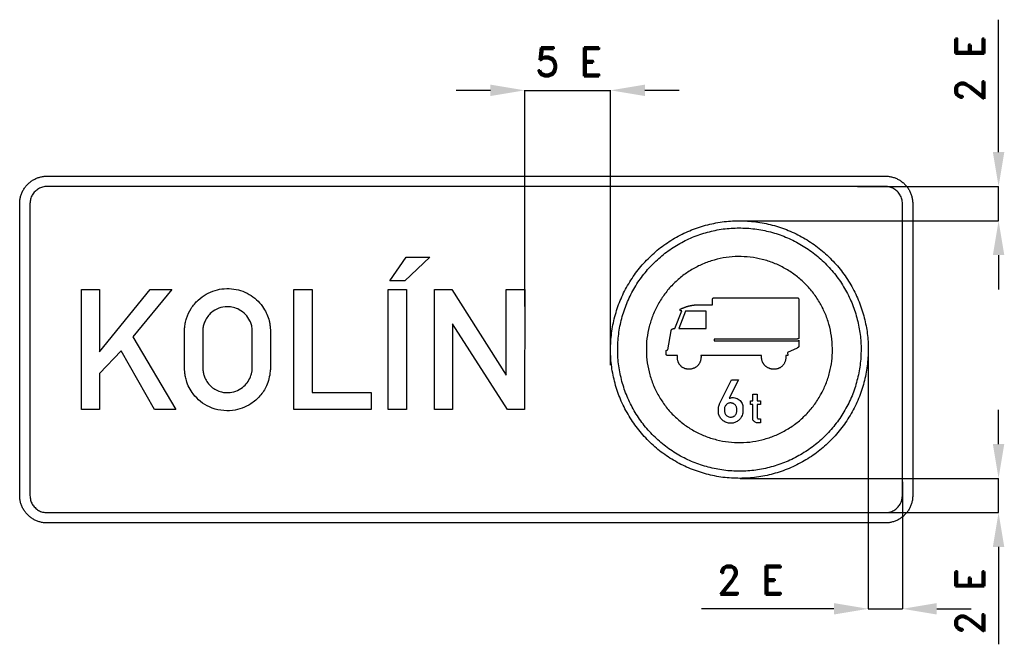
# Model space of a CAD drawing. Header units: millimetres. Extents: x 776 to 4819, y -3278 to 6065.
# Tile 1 of 4: x 1077 to 4517, y -3278 to -1095. Entities that reach past the tile are written whole.
import ezdxf

# ---------------------------------------------------------------- set-up
doc = ezdxf.new("R2010")
doc.units = ezdxf.units.MM
doc.header["$LTSCALE"] = 5
doc.layers.add('Kóty', color=2, linetype='Continuous')
doc.styles.get("Standard").update_dxf_attribs({"font": 'romand.shx', "height": 100})

msp = doc.modelspace()

# ---------------------------------------------------------------- linework, layer by layer
at = {"color": 5}
for points in [[(1172.7, -2853.5), (1172.4, -2853.5), (1172, -2853.5, -0.03218), (1159.6, -2852.7, -0.035443), (1147.4, -2850.1, -0.036267), (1135.6, -2846.1, -0.03442), (1124.5, -2840.5, -0.033722), (1114.2, -2833.6, -0.034084), (1104.9, -2825.4, -0.034209), (1096.6, -2816.1, -0.03423), (1089.7, -2805.7, -0.034044), (1084.2, -2794.6, -0.033412), (1080.1, -2782.9, -0.034127), (1077.6, -2770.7, -0.036745), (1076.7, -2758.3), (1076.7, -2757.9), (1076.7, -2757.5), (1076.7, -1737.5), (1076.7, -1737.2), (1076.7, -1736.8, -0.032179), (1077.6, -1724.4, -0.035444), (1080.1, -1712.2, -0.036267), (1084.1, -1700.4, -0.034422), (1089.7, -1689.3, -0.03372), (1096.6, -1679, -0.034079), (1104.9, -1669.7, -0.034215), (1114.2, -1661.4, -0.034236), (1124.5, -1654.5, -0.034046), (1135.6, -1649, -0.033402), (1147.4, -1644.9, -0.034121), (1159.6, -1642.4, -0.036743), (1172, -1641.5), (1172.4, -1641.5), (1172.7, -1641.5), (4100.7, -1641.5), (4101.1, -1641.5), (4101.5, -1641.5, -0.032173), (4113.9, -1642.4, -0.035443), (4126.1, -1644.9, -0.036272), (4137.9, -1648.9, -0.034419), (4149, -1654.5, -0.033732), (4159.3, -1661.4, -0.034099), (4168.6, -1669.7, -0.034208), (4176.9, -1679, -0.034235), (4183.8, -1689.3, -0.034051), (4189.3, -1700.4, -0.033443), (4193.3, -1712.2, -0.034119), (4195.9, -1724.4, -0.036752), (4196.7, -1736.8), (4196.7, -1737.2), (4196.7, -1737.5), (4196.7, -2757.5), (4196.7, -2757.9), (4196.7, -2758.3, -0.032183), (4195.9, -2770.7, -0.035465), (4193.3, -2782.9, -0.036259), (4189.4, -2794.6, -0.034431), (4183.8, -2805.7, -0.033711), (4176.9, -2816.1, -0.03407), (4168.6, -2825.4, -0.034215), (4159.3, -2833.7, -0.034228), (4149, -2840.5, -0.034045), (4137.9, -2846.1, -0.033413), (4126.1, -2850.1, -0.034127), (4113.9, -2852.7, -0.036745), (4101.5, -2853.5), (4101.1, -2853.5), (4100.7, -2853.5), (1172.7, -2853.5)], [(1172.7, -2853.5), (1172.4, -2853.5), (1172, -2853.5, -0.03218), (1159.6, -2852.7, -0.035443), (1147.4, -2850.1, -0.036267), (1135.6, -2846.1, -0.03442), (1124.5, -2840.5, -0.033722), (1114.2, -2833.6, -0.034084), (1104.9, -2825.4, -0.034209), (1096.6, -2816.1, -0.03423), (1089.7, -2805.7, -0.034044), (1084.2, -2794.6, -0.033412), (1080.1, -2782.9, -0.034127), (1077.6, -2770.7, -0.036745), (1076.7, -2758.3), (1076.7, -2757.9), (1076.7, -2757.5), (1076.7, -1737.5), (1076.7, -1737.2), (1076.7, -1736.8, -0.032179), (1077.6, -1724.4, -0.035444), (1080.1, -1712.2, -0.036267), (1084.1, -1700.4, -0.034422), (1089.7, -1689.3, -0.03372), (1096.6, -1679, -0.034079), (1104.9, -1669.7, -0.034215), (1114.2, -1661.4, -0.034236), (1124.5, -1654.5, -0.034046), (1135.6, -1649, -0.033402), (1147.4, -1644.9, -0.034121), (1159.6, -1642.4, -0.036743), (1172, -1641.5), (1172.4, -1641.5), (1172.7, -1641.5), (4100.7, -1641.5), (4101.1, -1641.5), (4101.5, -1641.5, -0.032173), (4113.9, -1642.4, -0.035443), (4126.1, -1644.9, -0.036272), (4137.9, -1648.9, -0.034419), (4149, -1654.5, -0.033732), (4159.3, -1661.4, -0.034099), (4168.6, -1669.7, -0.034208), (4176.9, -1679, -0.034235), (4183.8, -1689.3, -0.034051), (4189.3, -1700.4, -0.033443), (4193.3, -1712.2, -0.034119), (4195.9, -1724.4, -0.036752), (4196.7, -1736.8), (4196.7, -1737.2), (4196.7, -1737.5), (4196.7, -2757.5), (4196.7, -2757.9), (4196.7, -2758.3, -0.032183), (4195.9, -2770.7, -0.035465), (4193.3, -2782.9, -0.036259), (4189.4, -2794.6, -0.034431), (4183.8, -2805.7, -0.033711), (4176.9, -2816.1, -0.03407), (4168.6, -2825.4, -0.034215), (4159.3, -2833.7, -0.034228), (4149, -2840.5, -0.034045), (4137.9, -2846.1, -0.033413), (4126.1, -2850.1, -0.034127), (4113.9, -2852.7, -0.036745), (4101.5, -2853.5), (4101.1, -2853.5), (4100.7, -2853.5), (1172.7, -2853.5)], [(1172.7, -2817.5), (4100.7, -2817.5), (4101, -2817.5), (4101.2, -2817.5, 0.032176), (4109, -2817, 0.035447), (4116.6, -2815.4, 0.036261), (4123.9, -2812.9, 0.034408), (4130.9, -2809.4, 0.03371), (4137.3, -2805.1, 0.034092), (4143.2, -2800, 0.034187), (4148.3, -2794.1, 0.034242), (4152.6, -2787.7), (4156.1, -2780.7), (4158.6, -2773.4), (4160.2, -2765.7), (4160.7, -2758), (4160.7, -2757.8), (4160.7, -2757.5), (4160.7, -1737.5), (4160.7, -1737.3), (4160.7, -1737.1, 0.032211), (4160.2, -1729.3, 0.035398), (4158.6, -1721.7, 0.036257), (4156.1, -1714.3, 0.034417), (4152.6, -1707.4, 0.033707), (4148.3, -1700.9, 0.034076), (4143.2, -1695.1, 0.034203), (4137.3, -1690, 0.034241), (4130.9, -1685.7, 0.03402), (4123.9, -1682.2, 0.03342), (4116.6, -1679.7, 0.034121), (4109, -1678.1, 0.03675), (4101.2, -1677.5), (4101, -1677.5), (4100.7, -1677.5), (1172.7, -1677.5), (1172.5, -1677.5), (1172.3, -1677.5, 0.032179), (1164.5, -1678.1, 0.035457), (1156.9, -1679.7, 0.036267), (1149.5, -1682.2, 0.034424), (1142.6, -1685.7, 0.033731), (1136.1, -1690, 0.034079), (1130.3, -1695.1, 0.034202), (1125.2, -1700.9, 0.034214), (1120.9, -1707.4, 0.034038), (1117.4, -1714.3, 0.033412), (1114.9, -1721.7, 0.034124), (1113.3, -1729.3, 0.036744), (1112.7, -1737.1), (1112.7, -1737.3), (1112.7, -1737.5), (1112.7, -2757.5), (1112.7, -2757.8), (1112.7, -2758, 0.03218), (1113.3, -2765.7, 0.035444), (1114.9, -2773.4, 0.036267), (1117.4, -2780.7, 0.034421), (1120.9, -2787.7, 0.033721), (1125.2, -2794.1, 0.034085), (1130.3, -2800, 0.034208), (1136.1, -2805.1, 0.034229), (1142.6, -2809.4, 0.034044), (1149.6, -2812.9, 0.033413), (1156.9, -2815.4, 0.034127), (1164.5, -2817, 0.036744), (1172.3, -2817.5), (1172.5, -2817.5), (1172.7, -2817.5)], [(4041.2, -2247.5), (4041.2, -2250.5), (4041.2, -2253.4, -0.032166), (4036.7, -2312.1, -0.035722), (4024.3, -2369.7, -0.03667), (4005, -2425.3, -0.034751), (3977.9, -2477.6, -0.034034), (3944.7, -2526.2, -0.034454), (3905.2, -2569.9, -0.034561), (3860.6, -2608.3, -0.034427), (3811.1, -2640.2, -0.03439), (3758, -2665.7, -0.034419), (3702, -2683.7, -0.034424), (3644.1, -2694.6, -0.034417), (3585.3, -2697.5, -0.034416), (3526.6, -2693.1, -0.034417), (3469, -2680.6, -0.034418), (3413.5, -2661.2, -0.034416), (3361.1, -2634.3, -0.034416), (3312.5, -2601.1, -0.034416), (3268.9, -2561.5, -0.034418), (3230.5, -2516.9, -0.03442), (3198.6, -2467.4, -0.03442), (3173, -2414.4, -0.034419), (3155, -2358.3, -0.034411), (3144.1, -2300.4, -0.034414), (3141.2, -2241.6, -0.034419), (3145.7, -2182.9, -0.034413), (3158.1, -2125.4, -0.034418), (3177.6, -2069.8, -0.034419), (3204.5, -2017.4, -0.034415), (3237.6, -1968.8, -0.034412), (3277.2, -1925.2, -0.034417), (3321.8, -1886.8, -0.034417), (3371.3, -1854.9, -0.034416), (3424.4, -1829.4, -0.034419), (3480.4, -1811.4, -0.034417), (3538.3, -1800.5, -0.034418), (3597.1, -1797.6, -0.034417), (3655.8, -1802, -0.034415), (3713.3, -1814.4, -0.034418), (3768.9, -1833.9, -0.034418), (3821.3, -1860.8, -0.034416), (3869.9, -1894, -0.034405), (3913.5, -1933.5, -0.034417), (3951.9, -1978.2, -0.034484), (3983.8, -2027.7, -0.034423), (4009.3, -2080.7, -0.034077), (4027.3, -2136.8, -0.032796), (4038, -2191.8, -0.034264), (4041.2, -2247.5)], [(1652.5, -2180.2, -0.001493), (1652.7, -2176.7, -0.004514), (1652.9, -2173.2, -0.030678), (1655.3, -2155.7, -0.031072), (1659.8, -2138.6, -0.066298), (1675.9, -2103.9, -0.06848), (1700.7, -2074.6, -0.06186), (1728, -2054.2, -0.059931), (1759.3, -2040.9, -0.057343), (1791.7, -2034.8, -0.05758), (1824.7, -2036.1, -0.056912), (1856.1, -2044, -0.057498), (1885, -2058.9, -0.055377), (1909.4, -2078.6, -0.053458), (1929, -2103.2, -0.043031), (1940.7, -2124.3, -0.048856), (1948.3, -2147.1, -0.022718), (1950.6, -2159.6, -0.012952), (1952.1, -2172.2), (1952.3, -2174.3), (1952.5, -2176.3), (1952.5, -2317), (1952.2, -2320.2), (1951.9, -2323.5, -0.035774), (1947.4, -2349.6, -0.047844), (1938.6, -2374.5, -0.078792), (1916.2, -2409.6, -0.073097), (1884.2, -2436.7, -0.060117), (1853.8, -2452.3, -0.059847), (1820.6, -2460.1, -0.071111), (1779.3, -2459.8, -0.074185), (1739.8, -2447.8, -0.066042), (1708.7, -2428.9, -0.061695), (1683.3, -2402.7, -0.047086), (1668.7, -2380.3, -0.053876), (1659, -2355.6, -0.030222), (1655.3, -2339.2, -0.017683), (1653.2, -2322.5, -0.002004), (1652.8, -2318.6), (1652.5, -2314.8), (1652.5, -2180.2)], [(1716.5, -2180.5), (1716.5, -2314.8), (1716.6, -2317.4, 0.005107), (1716.9, -2319.9, 0.03759), (1719.1, -2333.1, 0.041679), (1723.5, -2345.9, 0.062898), (1733.3, -2363.2, 0.060178), (1747.1, -2377.7, 0.05942), (1763.2, -2388.8, 0.064327), (1781.5, -2395.6, 0.050521), (1796.5, -2397.8, 0.044567), (1811.8, -2397.2, 0.073911), (1837.7, -2390.3, 0.085008), (1860, -2375.9, 0.07363), (1874.9, -2358.7, 0.063581), (1884.6, -2338, 0.033201), (1887.5, -2327.7, 0.042644), (1888.8, -2317.1), (1888.9, -2315.8), (1888.9, -2314.4), (1888.9, -2180.8), (1889, -2178.4, 0.00838), (1888.9, -2176, 0.062604), (1886.6, -2161.4, 0.048321), (1881, -2147.4, 0.076905), (1865.4, -2124.8, 0.083774), (1843.8, -2108.3, 0.069863), (1823.7, -2100.2, 0.066676), (1802, -2097.8, 0.088522), (1772.1, -2103, 0.098123), (1746.3, -2118.5, 0.062838), (1733.5, -2132.3, 0.051393), (1724.2, -2148.8, 0.039523), (1719.2, -2162, 0.050743), (1716.8, -2175.8, 0.007108), (1716.6, -2178.1, 0.002351), (1716.5, -2180.5)], [(3668.9, -2268.1), (3456.9, -2268.1), (3456.9, -2268.2), (3456.9, -2268.3), (3457, -2268.9), (3457, -2269.4), (3457, -2270), (3457.1, -2270.5), (3457.1, -2271.1), (3457.1, -2271.6), (3457.1, -2272.1), (3457.1, -2272.5), (3457.1, -2273), (3457.1, -2273.4), (3457.1, -2273.5), (3457.1, -2273.6), (3457.1, -2273.9), (3457.1, -2274.2), (3457.1, -2274.8), (3457.1, -2275.4), (3457, -2277), (3456.9, -2278.5), (3456.6, -2280.6), (3456.3, -2282.6), (3455.8, -2284.7), (3455.3, -2286.6), (3454.8, -2288.2), (3454.3, -2289.8), (3453.5, -2291.7), (3452.6, -2293.5), (3451.7, -2295.3), (3450.7, -2297.1), (3449.8, -2298.5), (3448.8, -2299.8), (3447.8, -2301.1), (3446.7, -2302.4), (3445.8, -2303.4), (3444.8, -2304.3), (3443.6, -2305.4), (3442.3, -2306.5), (3440.8, -2307.7), (3439.3, -2308.8), (3438, -2309.7), (3436.6, -2310.5), (3435.2, -2311.3), (3433.8, -2312), (3432.6, -2312.5), (3431.4, -2313), (3429.9, -2313.6), (3428.4, -2314.1), (3426.6, -2314.7), (3424.8, -2315.1), (3423.2, -2315.5), (3421.7, -2315.7), (3420.1, -2316), (3418.6, -2316.1), (3417.3, -2316.2, -0.00846), (3416, -2316.3, -0.009585), (3414.5, -2316.3, -0.007115), (3412.9, -2316.2, -0.008608), (3411, -2316.1, -0.012031), (3409.1, -2315.9), (3407.6, -2315.7), (3406, -2315.4), (3404.5, -2315.1), (3403, -2314.7), (3401.8, -2314.3), (3400.6, -2313.9), (3399.2, -2313.3), (3397.7, -2312.7), (3396, -2311.9), (3394.3, -2311), (3392.9, -2310.2), (3391.6, -2309.4), (3390.3, -2308.5), (3389.1, -2307.5), (3388.1, -2306.7), (3387.2, -2305.8), (3386.1, -2304.7), (3385, -2303.5), (3383.9, -2302.2), (3382.8, -2300.9), (3382, -2299.7), (3381.2, -2298.6), (3380.5, -2297.3), (3379.8, -2296.1), (3379.3, -2295.1), (3378.8, -2294), (3378.2, -2292.7), (3377.7, -2291.4), (3377, -2289.3), (3376.3, -2287.2), (3375.9, -2285.4), (3375.5, -2283.6), (3375.2, -2281.8), (3374.9, -2279.9), (3374.8, -2278.5), (3374.7, -2277), (3374.7, -2275.2), (3374.7, -2273.3), (3374.7, -2272.7), (3374.7, -2272), (3374.8, -2271.5), (3374.8, -2271), (3374.8, -2270.5), (3374.8, -2270), (3374.9, -2269.6), (3374.9, -2269.2), (3374.9, -2268.8), (3375, -2268.3), (3375, -2268.2), (3375, -2268.1), (3342.4, -2268.1), (3342.4, -2268.1), (3342.4, -2268.1), (3342.4, -2268.1), (3342.3, -2268.1), (3342.3, -2268.1), (3342.2, -2268.1), (3342.2, -2268.1), (3342.1, -2268.1), (3342.1, -2268.1), (3342, -2268.1), (3342, -2268.1), (3341.9, -2268.1), (3341.6, -2268.1), (3341.2, -2268.1), (3341, -2268.1), (3340.7, -2268.1), (3340.4, -2268.1), (3340.1, -2268.1), (3339.9, -2268), (3339.6, -2268), (3339.3, -2268), (3339.1, -2267.9), (3338.8, -2267.9), (3338.6, -2267.8), (3338.5, -2267.8), (3338.3, -2267.7), (3338.1, -2267.7), (3338, -2267.6), (3337.8, -2267.6), (3337.7, -2267.5), (3337.6, -2267.5), (3337.4, -2267.4), (3337.3, -2267.3), (3337.2, -2267.3), (3337.1, -2267.2), (3337, -2267.2), (3336.9, -2267.1), (3336.8, -2267.1), (3336.7, -2267), (3336.6, -2267), (3336.6, -2266.9), (3336.5, -2266.8), (3336.4, -2266.7), (3336.3, -2266.7), (3336.2, -2266.6), (3336.1, -2266.5), (3336.1, -2266.4), (3336, -2266.4), (3335.9, -2266.3), (3335.9, -2266.2), (3335.8, -2266.1), (3335.8, -2266.1), (3335.7, -2266), (3335.6, -2265.8), (3335.6, -2265.8), (3335.5, -2265.7), (3335.5, -2265.6), (3335.4, -2265.5), (3335.4, -2265.4), (3335.4, -2265.3), (3335.3, -2265.2), (3335.3, -2265.1), (3335.2, -2265), (3335.2, -2264.9), (3335.2, -2264.8), (3335.2, -2264.7), (3335.1, -2264.6), (3335.1, -2264.5), (3335.1, -2264.5), (3335.1, -2264.4), (3335.1, -2264.3), (3335, -2264.2), (3335, -2264.1), (3335, -2263.9), (3335, -2263.8), (3335, -2263.7), (3335, -2263.6), (3335, -2263.5), (3334.9, -2263.4), (3334.9, -2263.3), (3334.9, -2263.2), (3334.9, -2263.1), (3334.9, -2263), (3334.9, -2263), (3334.9, -2262.9), (3334.9, -2262.9), (3334.9, -2262.9), (3334.9, -2262.8), (3334.9, -2262.8), (3334.9, -2262.8), (3334.9, -2262.7), (3334.9, -2262.7), (3334.9, -2262.6), (3334.9, -2262.5), (3334.9, -2262.3), (3334.9, -2262.1), (3334.9, -2261.5), (3334.9, -2261), (3334.9, -2260.2), (3334.9, -2259.5), (3334.9, -2258.8), (3334.9, -2258), (3334.9, -2257.4), (3334.9, -2256.8), (3334.9, -2256.1), (3334.9, -2255.4), (3334.9, -2255.1), (3335, -2254.8), (3335, -2254.5), (3335, -2254.3), (3335, -2254), (3335, -2253.7), (3335.1, -2253.5), (3335.1, -2253.3), (3335.1, -2253.1), (3335.2, -2252.8), (3335.2, -2252.7), (3335.3, -2252.5), (3335.3, -2252.3), (3335.4, -2252.2), (3335.4, -2252), (3335.5, -2251.9), (3335.5, -2251.8), (3335.6, -2251.7), (3335.7, -2251.5), (3335.7, -2251.4), (3335.8, -2251.3), (3335.9, -2251.1), (3336, -2251), (3336, -2250.9), (3336.1, -2250.8), (3336.2, -2250.7), (3336.3, -2250.6), (3336.3, -2250.5), (3336.4, -2250.4), (3336.5, -2250.3), (3336.6, -2250.2), (3336.7, -2250.1), (3336.8, -2250), (3337, -2249.9), (3337.1, -2249.9), (3337.2, -2249.8), (3337.3, -2249.7), (3337.3, -2249.7), (3337.5, -2249.6), (3337.6, -2249.5), (3337.7, -2249.5), (3337.9, -2249.4), (3338, -2249.3), (3338.2, -2249.3), (3338.3, -2249.2), (3338.4, -2249.2), (3338.5, -2249.1), (3338.7, -2249.1), (3338.8, -2249.1), (3338.9, -2249), (3339, -2249), (3339.2, -2249), (3339.2, -2249), (3339.3, -2248.9), (3339.4, -2248.9), (3339.5, -2248.9), (3339.6, -2248.9), (3339.7, -2248.9), (3339.8, -2248.9), (3339.8, -2248.9), (3340, -2248.8), (3340.2, -2248.8), (3340.3, -2248.8), (3340.5, -2248.8), (3340.6, -2248.8), (3340.7, -2248.8), (3340.8, -2248.8), (3341, -2248.8), (3341.1, -2248.8), (3341.2, -2248.7), (3341.3, -2248.7), (3341.3, -2248.7), (3341.4, -2248.7), (3341.4, -2248.7), (3341.5, -2248.7), (3341.5, -2248.7), (3341.6, -2248.7), (3341.6, -2248.7), (3341.6, -2248.7), (3341.7, -2248.7), (3341.7, -2248.7), (3341.7, -2248.7), (3352.4, -2182.3), (3352.4, -2182.3), (3352.4, -2182.3), (3352.5, -2182.3), (3352.5, -2182.2), (3352.5, -2182.2), (3352.5, -2182.1), (3352.5, -2182), (3352.5, -2181.9), (3352.6, -2181.8), (3352.6, -2181.7), (3352.6, -2181.6), (3352.6, -2181.5), (3352.6, -2181.4), (3352.7, -2181.3), (3352.7, -2181.2), (3352.7, -2181.2), (3352.7, -2181.2), (3352.7, -2181.1), (3352.8, -2181), (3352.8, -2180.9), (3352.9, -2180.7), (3353, -2180.3), (3353.2, -2179.9), (3353.4, -2179.4), (3353.6, -2179), (3353.9, -2178.5), (3354.2, -2178), (3354.4, -2177.7), (3354.7, -2177.4), (3355, -2177), (3355.4, -2176.7), (3355.5, -2176.6), (3355.5, -2176.6), (3355.5, -2176.5), (3355.5, -2176.5), (3355.5, -2176.5), (3355.6, -2176.5), (3355.6, -2176.5), (3355.6, -2176.5), (3355.6, -2176.5), (3355.6, -2176.5), (3355.6, -2176.5), (3355.6, -2176.5), (3355.6, -2176.5), (3355.7, -2176.4), (3355.8, -2176.4), (3355.9, -2176.3), (3356.1, -2176.1), (3356.3, -2176), (3356.9, -2175.6), (3357.6, -2175.3), (3358.5, -2174.9), (3359.4, -2174.6), (3360.4, -2174.4), (3361.4, -2174.2), (3362.2, -2174.1), (3363, -2174), (3363.8, -2173.9), (3364.6, -2173.8), (3364.7, -2173.8), (3364.8, -2173.8), (3364.9, -2173.8), (3364.9, -2173.8), (3364.9, -2173.8), (3364.9, -2173.8), (3365, -2173.8), (3365.1, -2173.8), (3365.2, -2173.8), (3365.3, -2173.8), (3365.4, -2173.8), (3365.5, -2173.8), (3365.5, -2173.8), (3365.6, -2173.8), (3365.7, -2173.8), (3365.8, -2173.8), (3365.8, -2173.8), (3365.8, -2173.8), (3389.8, -2112.5), (3389.8, -2112.5), (3389.8, -2112.5), (3389.7, -2112.5), (3389.7, -2112.5), (3389.6, -2112.5), (3389.6, -2112.5), (3389.5, -2112.5), (3389.4, -2112.5), (3389.4, -2112.5), (3389.4, -2112.5), (3389.3, -2112.5), (3389.3, -2112.5, -0.005078), (3388.9, -2112.5), (3388.6, -2112.5), (3388.3, -2112.4), (3388.1, -2112.4), (3387.8, -2112.4), (3387.5, -2112.3), (3387.3, -2112.3), (3387.1, -2112.2), (3386.9, -2112.1), (3386.6, -2112), (3386.4, -2112), (3386.2, -2111.9), (3386, -2111.8), (3385.8, -2111.7), (3385.6, -2111.6), (3385.5, -2111.5), (3385.3, -2111.4), (3385.2, -2111.3), (3385, -2111.2), (3384.9, -2111.1), (3384.8, -2111), (3384.7, -2110.9), (3384.6, -2110.8), (3384.5, -2110.7), (3384.4, -2110.6), (3384.3, -2110.6), (3384.3, -2110.5), (3384.2, -2110.4), (3384.1, -2110.3), (3384.1, -2110.2), (3384, -2110.1), (3383.9, -2109.9), (3383.9, -2109.8), (3383.8, -2109.7), (3383.8, -2109.6), (3383.8, -2109.5), (3383.8, -2109.4), (3383.7, -2109.3), (3383.7, -2109.2), (3383.7, -2109.1), (3383.7, -2109), (3383.7, -2108.8), (3383.7, -2108.7), (3383.7, -2108.6), (3383.7, -2108.5), (3383.7, -2108.4), (3383.7, -2108.3), (3383.8, -2108.2), (3383.8, -2108.1), (3383.8, -2107.9), (3383.9, -2107.8), (3384, -2107.6), (3384, -2107.5), (3384.1, -2107.4), (3384.2, -2107.3), (3384.3, -2107.1), (3384.3, -2107), (3384.4, -2106.9), (3384.5, -2106.8), (3384.6, -2106.7), (3384.8, -2106.6), (3384.9, -2106.4), (3385.1, -2106.3), (3385.2, -2106.1), (3385.4, -2106), (3385.5, -2105.9), (3385.6, -2105.8), (3385.7, -2105.7), (3385.9, -2105.6), (3386.1, -2105.5), (3386.4, -2105.3), (3386.8, -2105.1), (3387.1, -2104.9), (3387.4, -2104.7), (3387.7, -2104.6), (3388, -2104.4), (3388.3, -2104.3), (3388.5, -2104.2), (3388.8, -2104.1), (3389.1, -2104), (3389.3, -2103.9), (3389.4, -2103.9), (3389.5, -2103.9), (3389.6, -2103.8), (3389.6, -2103.8), (3389.7, -2103.8), (3389.8, -2103.7), (3389.9, -2103.7), (3390, -2103.7), (3390.1, -2103.7), (3390.2, -2103.6), (3390.2, -2103.6), (3390.3, -2103.6), (3390.4, -2103.6), (3390.4, -2103.5), (3390.5, -2103.5), (3390.6, -2103.5), (3390.6, -2103.5), (3390.7, -2103.4), (3390.8, -2103.4), (3391, -2103.3), (3391.1, -2103.3), (3391.3, -2103.2), (3391.5, -2103.2), (3391.6, -2103.1), (3391.8, -2103.1), (3391.9, -2103), (3392, -2103), (3392.2, -2102.9), (3392.3, -2102.8), (3392.9, -2102.6), (3393.5, -2102.4), (3394, -2102.2), (3394.5, -2102), (3395, -2101.8), (3395.5, -2101.7), (3395.9, -2101.5), (3396.2, -2101.4), (3396.7, -2101.2), (3397.2, -2101), (3398.2, -2100.6), (3399.2, -2100.2), (3400, -2099.9), (3400.9, -2099.6), (3401.7, -2099.3), (3402.6, -2099), (3403.2, -2098.8), (3403.9, -2098.5), (3404.7, -2098.3), (3405.6, -2098), (3406.8, -2097.6), (3408, -2097.2), (3409, -2096.9), (3410, -2096.5), (3411, -2096.2), (3412, -2095.9), (3412.8, -2095.7), (3413.6, -2095.5), (3414.7, -2095.2), (3415.7, -2095), (3416.8, -2094.7), (3417.9, -2094.4), (3418.8, -2094.2), (3419.7, -2094), (3420.6, -2093.8), (3421.5, -2093.6), (3422.2, -2093.5), (3422.9, -2093.3), (3423.9, -2093.2), (3424.8, -2093), (3426, -2092.8), (3427.2, -2092.6), (3428.3, -2092.4), (3429.3, -2092.2), (3430.3, -2092.1), (3431.4, -2092), (3432.2, -2091.9), (3433, -2091.8), (3433.9, -2091.7), (3434.8, -2091.6), (3435, -2091.6), (3435.1, -2091.6), (3435.1, -2091.6), (3435.2, -2091.6), (3435.2, -2091.6), (3435.3, -2091.6), (3435.4, -2091.6), (3435.6, -2091.6), (3435.8, -2091.6), (3435.9, -2091.6), (3436.1, -2091.6), (3436.3, -2091.6), (3436.5, -2091.6), (3436.6, -2091.5), (3436.8, -2091.5), (3436.9, -2091.5), (3437, -2091.5), (3437, -2091.5), (3497.3, -2091.5), (3497.3, -2074.1), (3497.3, -2074.1), (3497.3, -2074.1), (3497.3, -2074), (3497.3, -2074), (3497.3, -2073.9), (3497.3, -2073.8), (3497.3, -2073.8), (3497.3, -2073.7), (3497.3, -2073.7), (3497.3, -2073.6), (3497.3, -2073.6), (3497.3, -2073.5), (3497.3, -2073.1), (3497.3, -2072.8), (3497.3, -2072.5), (3497.4, -2072.2), (3497.4, -2071.8), (3497.4, -2071.5), (3497.5, -2071.3), (3497.5, -2071), (3497.6, -2070.7), (3497.7, -2070.4), (3497.7, -2070.2), (3497.8, -2070), (3497.8, -2069.9), (3497.9, -2069.7), (3498, -2069.5), (3498, -2069.4), (3498.1, -2069.2), (3498.2, -2069.1), (3498.2, -2069), (3498.3, -2068.8), (3498.4, -2068.7), (3498.5, -2068.5), (3498.6, -2068.4), (3498.7, -2068.3), (3498.7, -2068.2), (3498.8, -2068.1), (3498.9, -2068), (3499, -2068), (3499.1, -2067.9), (3499.2, -2067.8), (3499.3, -2067.7), (3499.4, -2067.6), (3499.5, -2067.5), (3499.6, -2067.4), (3499.7, -2067.3), (3499.8, -2067.3), (3499.9, -2067.2), (3500, -2067.2), (3500.1, -2067.1), (3500.2, -2067), (3500.4, -2067), (3500.6, -2066.9), (3500.8, -2066.8), (3500.9, -2066.8), (3501.1, -2066.7), (3501.2, -2066.7), (3501.4, -2066.6), (3501.5, -2066.6), (3501.7, -2066.6), (3501.8, -2066.5), (3502, -2066.5), (3502.2, -2066.5), (3502.3, -2066.4), (3502.4, -2066.4), (3502.6, -2066.4), (3502.7, -2066.4), (3502.8, -2066.4), (3503, -2066.4), (3503.1, -2066.3), (3503.2, -2066.3), (3503.5, -2066.3), (3503.7, -2066.3), (3504, -2066.3), (3504.2, -2066.3), (3504.4, -2066.3, -0.002568), (3504.6, -2066.3), (3504.8, -2066.3), (3504.9, -2066.3), (3505.1, -2066.3), (3505.3, -2066.3), (3505.3, -2066.3), (3505.4, -2066.3), (3793.1, -2066.3), (3793.3, -2066.3), (3793.5, -2066.3, -0.050345), (3794.5, -2066.5), (3795.5, -2066.8), (3796.3, -2067.3), (3797, -2068), (3797.7, -2068.8), (3798.2, -2069.7), (3798.6, -2070.6), (3798.9, -2071.5), (3799.1, -2072.5), (3799.2, -2073.6), (3799.2, -2073.7), (3799.2, -2073.9), (3799.2, -2073.9), (3799.2, -2075.8), (3799.2, -2077.8), (3799.2, -2081.7), (3799.2, -2085.6), (3799.2, -2095.3), (3799.2, -2105.1), (3799.2, -2118.1), (3799.2, -2131.1), (3799.2, -2144.1), (3799.2, -2157.1), (3799.2, -2167.5), (3799.2, -2177.9), (3799.2, -2188.9), (3799.2, -2200), (3799.2, -2201.9), (3799.2, -2203.9), (3799.2, -2203.9), (3799.2, -2203.9), (3799.2, -2204), (3799.2, -2204.1), (3799.2, -2204.3), (3799.2, -2204.5), (3799.2, -2204.8), (3799.2, -2205.1), (3799.2, -2205.3), (3799.1, -2205.6), (3799.1, -2205.8), (3799.1, -2206), (3799, -2206.3), (3799, -2206.6), (3798.9, -2206.8), (3798.9, -2206.9), (3798.8, -2207.1), (3798.8, -2207.2), (3798.7, -2207.4), (3798.7, -2207.5), (3798.6, -2207.6), (3798.6, -2207.8), (3798.5, -2207.9), (3798.4, -2208), (3798.4, -2208.2), (3798.3, -2208.3), (3798.2, -2208.5), (3798.1, -2208.6), (3798, -2208.7), (3797.9, -2208.8), (3797.8, -2208.9), (3797.7, -2209), (3797.6, -2209.1), (3797.5, -2209.2), (3797.4, -2209.3), (3797.2, -2209.5), (3797.1, -2209.6), (3797, -2209.6), (3796.8, -2209.7), (3796.7, -2209.8), (3796.6, -2209.9), (3796.4, -2209.9), (3796.3, -2210), (3796.1, -2210.1), (3795.9, -2210.2), (3795.7, -2210.3), (3795.5, -2210.3), (3795.3, -2210.4), (3795.1, -2210.5), (3794.9, -2210.5), (3794.7, -2210.5), (3794.6, -2210.6), (3794.4, -2210.6), (3794.2, -2210.7), (3793.8, -2210.7), (3793.4, -2210.8), (3793.1, -2210.8), (3792.8, -2210.9), (3792.4, -2210.9), (3792.1, -2210.9), (3791.9, -2210.9), (3791.6, -2210.9), (3791.3, -2210.9), (3790.9, -2210.9), (3790.9, -2210.9), (3790.8, -2210.9), (3790.7, -2210.9), (3790.7, -2210.9), (3790.6, -2210.9), (3790.5, -2210.9), (3790.5, -2210.9), (3790.4, -2210.9), (3790.3, -2210.9), (3790.3, -2210.9), (3790.3, -2210.9), (3790.3, -2210.9), (3503.3, -2210.9), (3503.3, -2217.1), (3791.7, -2217.1), (3793.8, -2217.1), (3793.8, -2217.1), (3793.8, -2217.1), (3794, -2217.1), (3794.2, -2217.1), (3794.4, -2217.1), (3794.5, -2217.1, 0.002848), (3794.7, -2217.1), (3794.9, -2217.1), (3795, -2217.1), (3795.1, -2217.1), (3795.3, -2217.1), (3795.5, -2217), (3795.7, -2217), (3795.9, -2217), (3796, -2217), (3796.2, -2217), (3796.3, -2216.9), (3796.5, -2216.9), (3796.6, -2216.9), (3796.8, -2216.8), (3796.9, -2216.8), (3797.1, -2216.8), (3797.2, -2216.7), (3797.4, -2216.7), (3797.5, -2216.6), (3797.6, -2216.6), (3797.7, -2216.5), (3797.9, -2216.4), (3798, -2216.4), (3798.1, -2216.3), (3798.2, -2216.3), (3798.3, -2216.2), (3798.4, -2216.1), (3798.5, -2216), (3798.6, -2215.9), (3798.7, -2215.9), (3798.8, -2215.8), (3798.8, -2215.7), (3798.9, -2215.6), (3799, -2215.6), (3799, -2215.5), (3799.1, -2215.4), (3799.1, -2215.4), (3799.1, -2215.3), (3799.1, -2215.3), (3799.2, -2215.3), (3799.2, -2215.3), (3799.2, -2215.2), (3799.2, -2215.2), (3799.2, -2215.2), (3799.2, -2215.2), (3799.2, -2215.2), (3799.2, -2234.7), (3799.2, -2234.7), (3799.2, -2234.8), (3799.2, -2234.8), (3799.2, -2234.8), (3799.2, -2234.9), (3799.2, -2234.9), (3799.2, -2234.9), (3799.2, -2235), (3799.2, -2235), (3799.2, -2235), (3799.2, -2235.1), (3799.2, -2235.1), (3799.2, -2235.2), (3799.2, -2235.2), (3799.2, -2235.4), (3799.2, -2235.5), (3799.2, -2235.7), (3799.1, -2236), (3799.1, -2236.2), (3799, -2236.4), (3799, -2236.5), (3798.9, -2236.7), (3798.9, -2236.9), (3798.8, -2237.1), (3798.7, -2237.3), (3798.7, -2237.5), (3798.6, -2237.6), (3798.5, -2237.8), (3798.4, -2238), (3798.3, -2238.1), (3798.3, -2238.2), (3798.2, -2238.4), (3798.1, -2238.5), (3798, -2238.7), (3797.8, -2238.8), (3797.7, -2239), (3797.6, -2239.2), (3797.4, -2239.3), (3797.3, -2239.5), (3797.1, -2239.6), (3797, -2239.7), (3796.9, -2239.8), (3796.7, -2239.9), (3796.6, -2240), (3796.4, -2240.2), (3796.2, -2240.3), (3796.1, -2240.4), (3795.9, -2240.5), (3795.8, -2240.6), (3795.6, -2240.7), (3795.5, -2240.8), (3795.3, -2240.9), (3795.2, -2241), (3795, -2241.1), (3794.8, -2241.2), (3794.6, -2241.3), (3794.4, -2241.4), (3794.2, -2241.5), (3794, -2241.6), (3793.8, -2241.7), (3793.6, -2241.8), (3793.5, -2241.8), (3793.3, -2241.9), (3793.2, -2242), (3793.1, -2242), (3793.1, -2242), (3793.1, -2242), (3793.1, -2242), (3793, -2242), (3793, -2242), (3793, -2242.1), (3793, -2242.1), (3792.9, -2242.1), (3792.9, -2242.1), (3792.9, -2242.1), (3792.8, -2242.1), (3792.8, -2242.1), (3792.8, -2242.1), (3758.8, -2258.2), (3760.1, -2268.1), (3753.4, -2268.1), (3753.4, -2268.2), (3753.4, -2268.3), (3753.4, -2269), (3753.4, -2269.6), (3753.5, -2270.3), (3753.5, -2270.9), (3753.5, -2271.6), (3753.5, -2272.2), (3753.5, -2272.7), (3753.5, -2273.3), (3753.5, -2273.8), (3753.5, -2274.3), (3753.5, -2274.4), (3753.5, -2274.5), (3753.5, -2274.8), (3753.5, -2275.1), (3753.5, -2275.8), (3753.4, -2276.4), (3753.3, -2278), (3753.1, -2279.6), (3752.8, -2281.8), (3752.4, -2283.9), (3751.9, -2286), (3751.3, -2288.1), (3750.8, -2289.7), (3750.2, -2291.3), (3749.3, -2293.3), (3748.3, -2295.2), (3747.4, -2297), (3746.3, -2298.7), (3745.4, -2300.1), (3744.4, -2301.4), (3743.3, -2302.7), (3742.2, -2304), (3741.3, -2304.9), (3740.3, -2305.8), (3739, -2306.9), (3737.7, -2308), (3736.2, -2309.1), (3734.6, -2310.2), (3733.2, -2311), (3731.8, -2311.7), (3730.4, -2312.4), (3728.9, -2313.1), (3727.7, -2313.5), (3726.5, -2313.9), (3725, -2314.4), (3723.5, -2314.8), (3721.6, -2315.3), (3719.7, -2315.7), (3718.2, -2315.9), (3716.6, -2316.1), (3715, -2316.2, -0.00951), (3713.4, -2316.3, -0.00786), (3712.1, -2316.3, -0.008156), (3710.9, -2316.3, -0.009208), (3709.3, -2316.2), (3707.7, -2316), (3705.8, -2315.8), (3703.9, -2315.5), (3702.3, -2315.2), (3700.8, -2314.8), (3699.2, -2314.4), (3697.7, -2313.9), (3696.5, -2313.5), (3695.3, -2313.1), (3693.8, -2312.4), (3692.3, -2311.8), (3690.6, -2310.9), (3688.9, -2309.9), (3687.5, -2309.1), (3686.2, -2308.2), (3684.9, -2307.2), (3683.6, -2306.2), (3682.6, -2305.4), (3681.7, -2304.5), (3680.5, -2303.4), (3679.4, -2302.2), (3678.3, -2300.9), (3677.3, -2299.6), (3676.4, -2298.5), (3675.6, -2297.3), (3674.9, -2296.2), (3674.2, -2294.9), (3673.6, -2294), (3673.1, -2293), (3672.5, -2291.7), (3672, -2290.4), (3671.2, -2288.4), (3670.6, -2286.5), (3670.1, -2284.8), (3669.7, -2283.1), (3669.3, -2281.4), (3669.1, -2279.7), (3668.9, -2278.3), (3668.8, -2276.9), (3668.7, -2275.2), (3668.7, -2273.4), (3668.7, -2272.8), (3668.7, -2272.2), (3668.8, -2271.6), (3668.8, -2271.1), (3668.8, -2270.6), (3668.8, -2270), (3668.8, -2269.6), (3668.9, -2269.2), (3668.9, -2268.7), (3668.9, -2268.3), (3668.9, -2268.2), (3668.9, -2268.1)], [(3587.6, -2353.8), (3555.4, -2417.9), (3557.3, -2417.3), (3559.1, -2416.8, -0.039146), (3565, -2415.6, -0.045943), (3570.9, -2415.4, -0.06613), (3579.2, -2416.9, -0.062045), (3586.8, -2420.4, -0.064488), (3593.7, -2425.7, -0.067463), (3598.9, -2432.6, -0.060656), (3602.1, -2439.6, -0.062965), (3603.5, -2447.1), (3603.5, -2447.9), (3603.6, -2448.8), (3603.6, -2463.3), (3603.5, -2464.3), (3603.5, -2465.4, -0.057617), (3602.2, -2473.8, -0.05608), (3598.9, -2481.7, -0.065546), (3593.2, -2490.3, -0.061126), (3585.4, -2497.1, -0.069344), (3575, -2502.6, -0.074504), (3563.4, -2505, -0.086605), (3549.7, -2503.8, -0.085336), (3537.2, -2498.1, -0.080119), (3527.4, -2489.4, -0.076186), (3520.8, -2478.2, -0.044531), (3518.6, -2471.8, -0.05503), (3517.8, -2465.1), (3517.8, -2464.2), (3517.8, -2463.2), (3517.8, -2453.2), (3517.8, -2452.4), (3517.9, -2451.6), (3518.4, -2448.2), (3519.1, -2444.8), (3520, -2441.8), (3521.2, -2438.8), (3521.7, -2437.8), (3522.1, -2436.7), (3563.4, -2353.8), (3587.6, -2353.8)], [(3664.5, -2503.8), (3654.8, -2503.8), (3654, -2503.7), (3653.3, -2503.7, -0.063536), (3648.8, -2502.7, -0.071661), (3644.8, -2500.5, -0.079278), (3641.2, -2497.1, -0.071775), (3638.7, -2492.8), (3638, -2490.7), (3637.6, -2488.5), (3637.6, -2488), (3637.6, -2487.4), (3637.6, -2439.4), (3629.8, -2439.4), (3629.8, -2426.8), (3637.6, -2426.8), (3637.6, -2403.8), (3652.9, -2403.8), (3652.9, -2426.8), (3664.6, -2426.8), (3664.6, -2439.4), (3652.9, -2439.4), (3652.9, -2484.3), (3652.9, -2484.6), (3653, -2484.9), (3653.3, -2486.2), (3653.9, -2487.4, 0.102119), (3655.1, -2488.7, 0.119807), (3656.8, -2489.3), (3657.1, -2489.3), (3657.4, -2489.4), (3664.5, -2489.4), (3664.5, -2503.8)], [(3539.2, -2454.4), (3539.2, -2463.4), (3539.3, -2464), (3539.4, -2464.7, 0.046134), (3540.6, -2469.7, 0.065975), (3542.9, -2474.3, 0.065604), (3545.9, -2477.9, 0.058882), (3549.7, -2480.7, 0.067216), (3554.8, -2482.9, 0.069355), (3560.3, -2483.7, 0.072187), (3566.2, -2483, 0.068709), (3571.6, -2480.7, 0.04489), (3574.7, -2478.6, 0.047727), (3577.3, -2476, 0.063424), (3580, -2471.8, 0.065673), (3581.5, -2467.2), (3581.9, -2465.2), (3582.1, -2463.3), (3582.1, -2454.6), (3582, -2453.5), (3581.9, -2452.4, 0.051281), (3580.9, -2448.2, 0.055458), (3579, -2444.3, 0.074972), (3575.3, -2439.8, 0.072368), (3570.4, -2436.5, 0.044054), (3567.1, -2435.1, 0.043741), (3563.7, -2434.4), (3562.2, -2434.2, 0.017918), (3560.7, -2434.1, 0.057584), (3555.8, -2434.7, 0.060848), (3551.1, -2436.4, 0.069233), (3546.5, -2439.4, 0.070568), (3542.8, -2443.5, 0.064087), (3540.5, -2448, 0.060807), (3539.3, -2453), (3539.3, -2453.7), (3539.2, -2454.4)]]:
    msp.add_lwpolyline(points, format="xyb", dxfattribs=at)
at = {"color": 1}
for points in [[(4016.2, -2247.5), (4016.2, -2250.3), (4016.2, -2253.1, -0.032167), (4011.9, -2308.5, -0.035719), (4000.2, -2362.9, -0.036666), (3982, -2415.4, -0.034751), (3956.4, -2464.8, -0.034036), (3925.1, -2510.8, -0.03445), (3887.7, -2552, -0.034562), (3845.6, -2588.2, -0.03443), (3798.9, -2618.3, -0.03439), (3748.7, -2642.4, -0.034418), (3695.8, -2659.5, -0.034423), (3641.2, -2669.8, -0.034417), (3585.6, -2672.5, -0.034416), (3530.2, -2668.3, -0.034416), (3475.8, -2656.6, -0.034415), (3423.4, -2638.2, -0.034415), (3373.9, -2612.8, -0.034419), (3328, -2581.4, -0.034418), (3286.8, -2544.1, -0.034413), (3250.5, -2501.9, -0.03442), (3220.4, -2455.2, -0.034416), (3196.3, -2405.1, -0.034414), (3179.3, -2352.1, -0.034417), (3169, -2297.5, -0.034416), (3166.2, -2242, -0.034414), (3170.4, -2186.5, -0.034417), (3182.1, -2132.2, -0.034417), (3200.5, -2079.7, -0.034415), (3225.9, -2030.2, -0.034415), (3257.3, -1984.3, -0.034417), (3294.6, -1943.1, -0.034418), (3336.8, -1906.9, -0.034415), (3383.5, -1876.7, -0.034417), (3433.6, -1852.6, -0.034418), (3486.6, -1835.6, -0.034415), (3541.2, -1825.3, -0.034416), (3596.8, -1822.6, -0.034416), (3652.2, -1826.8, -0.034417), (3706.6, -1838.5, -0.034416), (3759, -1856.9, -0.034414), (3808.5, -1882.3, -0.034414), (3854.4, -1913.6, -0.034408), (3895.6, -1951, -0.034416), (3931.9, -1993.1, -0.034489), (3962, -2039.9, -0.034415), (3986.1, -2090, -0.034073), (4003.1, -2142.9, -0.032792), (4013.2, -2194.8, -0.034266), (4016.2, -2247.5)], [(3916.2, -2247.5), (3916.2, -2245.4), (3916.2, -2243.3, 0.032168), (3912.9, -2200.9, 0.035717), (3904, -2159.3, 0.036668), (3890, -2119.1, 0.034754), (3870.5, -2081.4, 0.034041), (3846.5, -2046.2, 0.034454), (3818, -2014.7, 0.034557), (3785.7, -1987, 0.034426), (3750, -1964, 0.034388), (3711.7, -1945.5, 0.034416), (3671.2, -1932.5, 0.034421), (3629.4, -1924.6, 0.034417), (3586.9, -1922.6, 0.034414), (3544.5, -1925.8, 0.034416), (3503, -1934.7, 0.034414), (3462.8, -1948.8, 0.034415), (3425, -1968.2, 0.034417), (3389.9, -1992.2, 0.034416), (3358.4, -2020.7, 0.034416), (3330.7, -2053, 0.034416), (3307.6, -2088.7, 0.034419), (3289.2, -2127, 0.034409), (3276.2, -2167.5, 0.034419), (3268.3, -2209.3, 0.034421), (3266.2, -2251.8, 0.034417), (3269.4, -2294.2, 0.034417), (3278.4, -2335.7, 0.034411), (3292.5, -2375.9, 0.03442), (3311.9, -2413.7, 0.034417), (3335.9, -2448.8, 0.034419), (3364.4, -2480.3, 0.034412), (3396.6, -2508.1, 0.034416), (3432.4, -2531.1, 0.034416), (3470.7, -2549.5, 0.034418), (3511.2, -2562.5, 0.034417), (3553, -2570.4, 0.034416), (3595.4, -2572.5, 0.034416), (3637.8, -2569.3, 0.034418), (3679.4, -2560.3, 0.034418), (3719.5, -2546.3, 0.034415), (3757.4, -2526.8, 0.034416), (3792.5, -2502.9, 0.03441), (3824, -2474.3, 0.034414), (3851.7, -2442.1, 0.034493), (3874.8, -2406.3, 0.034422), (3893.2, -2368, 0.034081), (3906.2, -2327.5, 0.03279), (3913.9, -2287.8, 0.034263), (3916.2, -2247.5)]]:
    msp.add_lwpolyline(points, format="xyb", dxfattribs=at)
at = {"color": 5}
for points in [[(2426.6, -1925), (2509.1, -1925), (2422.8, -2007.5), (2370.3, -2007.5), (2426.6, -1925)], [(1292.7, -2457.5), (1292.7, -2037.5), (1356.1, -2037.5), (1356.1, -2255.2), (1532.7, -2037.5), (1607.8, -2037.5), (1472.6, -2202.6), (1622.7, -2457.5), (1547.7, -2457.5), (1431, -2251.8), (1356.1, -2330.7), (1356.1, -2457.5), (1292.7, -2457.5)], [(2034.8, -2457.5), (2034.8, -2037.5), (2098.6, -2037.5), (2098.6, -2397.3), (2304.6, -2397.3), (2304.6, -2457.5), (2034.8, -2457.5)], [(2364.1, -2457.5), (2364.1, -2037.6), (2427.8, -2037.6), (2427.8, -2457.5), (2364.1, -2457.5)], [(2525.8, -2457.5), (2525.8, -2037.5), (2586.1, -2037.5), (2776.9, -2337.3), (2776.9, -2037.5), (2841.2, -2037.5), (2840.8, -2457.5), (2780.5, -2457.5), (2589.3, -2158.1), (2589.3, -2457.5), (2525.8, -2457.5)], [(3379.3, -2173.4), (3474.6, -2173.4), (3474.6, -2112.8), (3403, -2112.8), (3379.3, -2173.4)]]:
    msp.add_lwpolyline(points, dxfattribs=at)
at = {"layer": 'Kóty'}
for p, q in [((4496.7, -1557.5), (4496.7, -1094.7)), ((2721.1, -1341.6), (2601.1, -1341.6)), ((2841.1, -2097.5), (2841.1, -1341.4)), ((3141.2, -2301.6), (3141.2, -1341.4)), ((3381.2, -1341.6), (3261.2, -1341.6)), ((4003.9, -1677.5), (4496.9, -1677.5)), ((3597.1, -1797.6), (4496.9, -1797.6)), ((4496.7, -1917.6), (4496.7, -2037.6)), ((4041.2, -2249.1), (4041.2, -3153.7)), ((4496.7, -2577.6), (4496.7, -2457.6)), ((3593.8, -2697.6), (4496.9, -2697.6)), ((4160.7, -2709.2), (4160.7, -3153.7)), ((4019.5, -2817.5), (4496.9, -2817.5)), ((4496.7, -2937.5), (4496.7, -3277.6)), ((3921.2, -3153.5), (3458.3, -3153.5)), ((4280.7, -3153.5), (4400.7, -3153.5))]:
    msp.add_line(p, q, dxfattribs=at)
for points in [[(2841.1, -1341.6), (3141.2, -1341.6)], [(4496.7, -1797.6), (4496.7, -1677.5)], [(4496.7, -2817.5), (4496.7, -2697.6)], [(4041.2, -3153.5), (4160.7, -3153.5)]]:
    msp.add_lwpolyline(points, dxfattribs=at)
for points in [[(2721.1, -1321.6), (2721.1, -1361.6), (2841.1, -1341.6)], [(3261.2, -1321.6), (3261.2, -1361.6), (3141.2, -1341.6)], [(4476.7, -1557.5), (4516.7, -1557.5), (4496.7, -1677.5)], [(4476.7, -1917.6), (4516.7, -1917.6), (4496.7, -1797.6)], [(4476.7, -2577.6), (4516.7, -2577.6), (4496.7, -2697.6)], [(4476.7, -2937.5), (4516.7, -2937.5), (4496.7, -2817.5)], [(3921.2, -3133.5), (3921.2, -3173.5), (4041.2, -3153.5)], [(4280.7, -3133.5), (4280.7, -3173.5), (4160.7, -3153.5)]]:
    msp.add_solid(points, dxfattribs=at)

# ---------------------------------------------------------------- texts
at = {"layer": 'Kóty', "char_height": 100, "attachment_point": 5}
for s, insert in [('\\A1;5 E', (2995.2, -1241.6)), ('\\A1;2 E', (3629.8, -3053.5))]:
    msp.add_mtext(s, dxfattribs=dict(at, insert=insert))
at = {"layer": 'Kóty', "char_height": 100, "attachment_point": 5, "rotation": 90}
for insert in [(4396.7, -1266.1), (4396.7, -3128.3)]:
    msp.add_mtext('\\A1;2 E', dxfattribs=dict(at, insert=insert))

doc.saveas('drawing.dxf')
